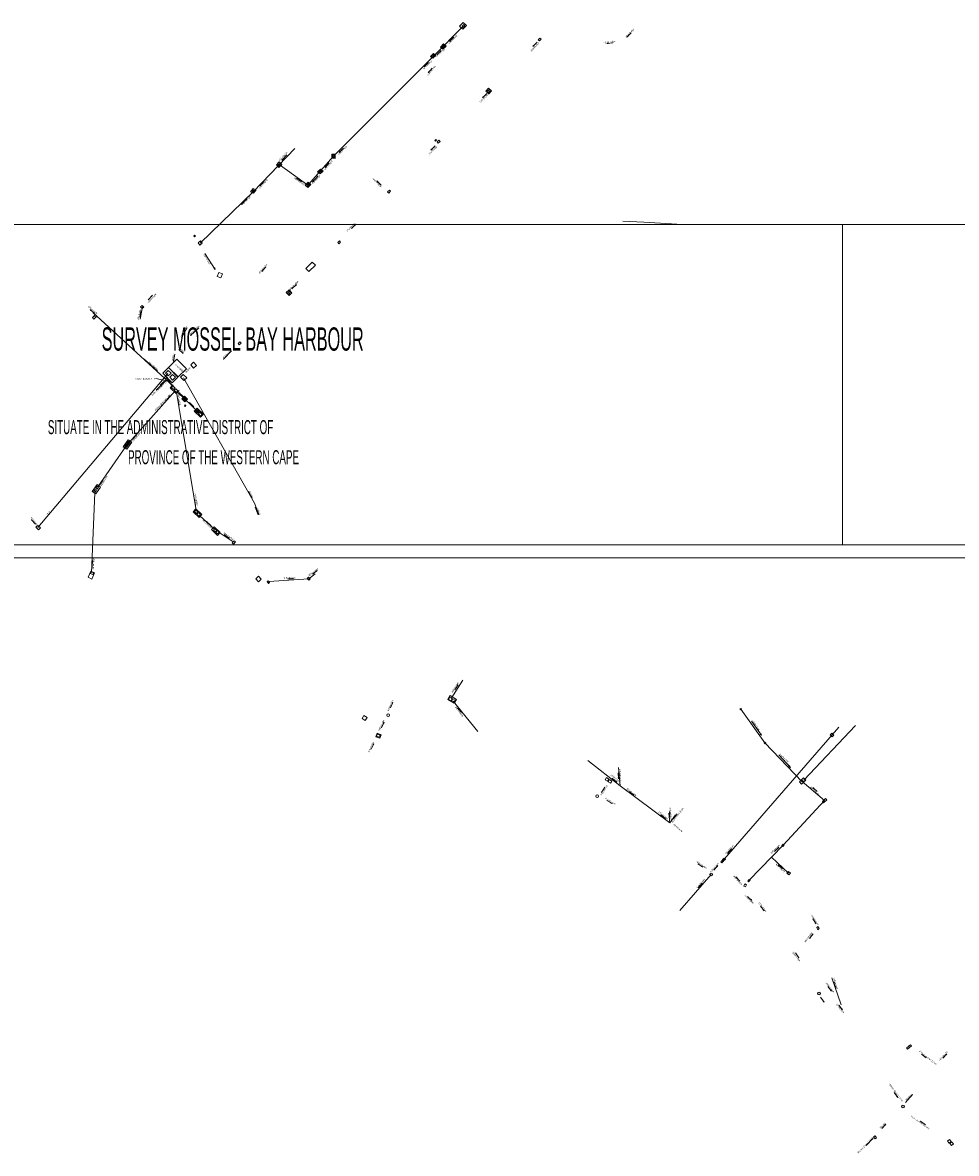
# Model space of a CAD drawing. Header units: millimetres. Extents: x -79464 to -76785, y -3788209 to -3782955.
# Tile 14 of 88: x -79021 to -78780, y -3785347 to -3785055. Entities that reach past the tile are written whole.
import ezdxf
from ezdxf.enums import TextEntityAlignment as Align

# ---------------------------------------------------------------- set-up
doc = ezdxf.new("R2010")
doc.units = ezdxf.units.MM
doc.header["$LTSCALE"] = 8
doc.header["$MEASUREMENT"] = 0
doc.linetypes.add('CENTER', pattern=[2, 1.25, -0.25, 0.25, -0.25])
for name, color, linetype in [('GRID', 7, 'Continuous'), ('SEWER MANHOLE', 7, 'Continuous'), ('SG GIS CADASTRAL', 7, 'Continuous'), ('STORMWATER MANHOLE', 7, 'Continuous'), ('VPM TEMPLATE', 7, 'Continuous')]:
    doc.layers.add(name, color=color, linetype=linetype)
doc.styles.add('Arial Narrow', font='arial.ttf', dxfattribs={"height": 1})
doc.styles.add('Style-Arial', font='arial.ttf')

msp = doc.modelspace()

# ---------------------------------------------------------------- linework, layer by layer
at = {"layer": 'GRID', "color": 7, "lineweight": 9}
msp.add_line((-79463.93, -3785193.4, -0.64), (-77756.61, -3785193.4, -0.64), dxfattribs=at)
at = {"layer": 'SEWER MANHOLE', "color": 45, "lineweight": 15}
for p, q in [((-78908.2, -3785056.4, 2.73), (-78907.25, -3785055.48, 2.72)), ((-78908.2, -3785056.4, 2.72), (-78907.32, -3785057.14, 2.73)), ((-78907.12, -3785055.98, 2.68), (-78907.56, -3785056.42, 2.46)), ((-78907.25, -3785056.74, 2.68), (-78907.56, -3785056.42, 2.46)), ((-78906.37, -3785056.22, 2.72), (-78907.32, -3785057.14, 2.73)), ((-78906.37, -3785056.22, 2.73), (-78907.25, -3785055.48, 2.72)), ((-78907.25, -3785056.74, 2.46), (-78906.81, -3785056.29, 2.68)), ((-78907.12, -3785055.98, 2.46), (-78906.81, -3785056.29, 2.68)), ((-78915.65, -3785064.18, 2.73), (-78914.88, -3785063.47, 2.72)), ((-78915.41, -3785064.14, 3.32), (-78914.92, -3785063.72, 3.28)), ((-78914.51, -3785064.03, 3.32), (-78914.92, -3785063.72, 3.28)), ((-78914.29, -3785063.95, 2.73), (-78914.88, -3785063.47, 2.72)), ((-78912.3, -3785060.99, 2.72), (-78913.09, -3785061.79, 2.73)), ((-78912.47, -3785062.33, 2.72), (-78913.09, -3785061.79, 2.73)), ((-78912.3, -3785061.24, 3.28), (-78912.82, -3785061.73, 3.32)), ((-78912.46, -3785062.04, 3.28), (-78912.82, -3785061.73, 3.32)), ((-78912.47, -3785062.33, 2.73), (-78911.68, -3785061.53, 2.72)), ((-78912.46, -3785062.04, 3.32), (-78911.94, -3785061.54, 3.28)), ((-78912.3, -3785060.99, 2.73), (-78911.68, -3785061.53, 2.72)), ((-78912.3, -3785061.24, 3.32), (-78911.94, -3785061.54, 3.28)), ((-78915.65, -3785064.18, 2.72), (-78915.06, -3785064.66, 2.73)), ((-78915.41, -3785064.14, 3.28), (-78914.99, -3785064.45, 3.32)), ((-78914.29, -3785063.95, 2.72), (-78915.06, -3785064.66, 2.73)), ((-78914.51, -3785064.03, 3.28), (-78914.99, -3785064.45, 3.32)), ((-78950.64, -3785087.9), (-78961.27, -3785099.04)), ((-78941.07, -3785090.46, 2.72), (-78941.08, -3785089.39, 2.73)), ((-78940.25, -3785089.42, 2.72), (-78941.08, -3785089.39, 2.73)), ((-78940.92, -3785090.24, 4.6), (-78940.91, -3785089.57, 4.69)), ((-78940.43, -3785089.55, 4.6), (-78940.91, -3785089.57, 4.69)), ((-78940.43, -3785089.55, 4.69), (-78940.45, -3785090.22, 4.6)), ((-78940.25, -3785089.42, 2.73), (-78940.24, -3785090.49, 2.72)), ((-78954.64, -3785091.4, 2.72), (-78955.39, -3785092.18, 2.73)), ((-78954.76, -3785092.83, 2.72), (-78955.39, -3785092.18, 2.73)), ((-78954.61, -3785091.78), (-78955.08, -3785092.3, 6.73)), ((-78954.76, -3785092.59), (-78955.08, -3785092.3, 6.73)), ((-78954.76, -3785092.83, 2.73), (-78954, -3785092.05, 2.72)), ((-78954.76, -3785092.59, 6.73), (-78954.29, -3785092.07)), ((-78954.64, -3785091.4, 2.73), (-78954, -3785092.05, 2.72)), ((-78954.61, -3785091.78, 6.73), (-78954.29, -3785092.07)), ((-78941.07, -3785090.46, 2.73), (-78940.24, -3785090.49, 2.72)), ((-78940.92, -3785090.24, 4.69), (-78940.45, -3785090.22, 4.6)), ((-78944.77, -3785093.94, 2.73), (-78944.01, -3785093.23, 2.72)), ((-78944.77, -3785093.94, 2.72), (-78944.09, -3785094.46, 2.73)), ((-78944.46, -3785093.88, 4.6), (-78943.95, -3785093.42, 4.69)), ((-78944.46, -3785093.88, 4.69), (-78944.15, -3785094.13, 4.6)), ((-78943.64, -3785093.67, 4.69), (-78944.15, -3785094.13, 4.6)), ((-78943.33, -3785093.74, 2.72), (-78944.09, -3785094.46, 2.73)), ((-78943.33, -3785093.74, 2.73), (-78944.01, -3785093.23, 2.72)), ((-78943.64, -3785093.67, 4.6), (-78943.95, -3785093.42, 4.69)), ((-78961.36, -3785098.2, 2.73), (-78962.02, -3785099.08, 2.72)), ((-78961.63, -3785099.04, 6.73), (-78961.3, -3785098.58)), ((-78961.36, -3785098.2, 2.72), (-78960.6, -3785098.58, 2.73)), ((-78960.95, -3785098.81, 6.73), (-78961.3, -3785098.58)), ((-78961.25, -3785099.47, 2.72), (-78960.6, -3785098.58, 2.73)), ((-78947.18, -3785096.58, 2.73), (-78947.94, -3785097.38, 2.72)), ((-78947.27, -3785098, 2.73), (-78947.94, -3785097.38, 2.72)), ((-78947.58, -3785097.38, 4.69), (-78947.12, -3785096.84, 4.6)), ((-78947.58, -3785097.38, 4.6), (-78947.26, -3785097.7, 4.69)), ((-78947.27, -3785098, 2.72), (-78946.51, -3785097.2, 2.73)), ((-78946.8, -3785097.17, 4.6), (-78947.26, -3785097.7, 4.69)), ((-78947.18, -3785096.58, 2.72), (-78946.51, -3785097.2, 2.73)), ((-78946.8, -3785097.17, 4.69), (-78947.12, -3785096.84, 4.6)), ((-78961.27, -3785099.04), (-78975.07, -3785112.34, 2.76)), ((-78961.25, -3785099.47, 2.73), (-78962.02, -3785099.08, 2.72)), ((-78961.63, -3785099.04), (-78961.29, -3785099.27, 6.73)), ((-78960.95, -3785098.81), (-78961.29, -3785099.27, 6.73)), ((-78989.88, -3785128.74), (-78990.53, -3785131.94)), ((-79016.83, -3785185.6, 3.46), (-78983.35, -3785145.96)), ((-79016.88, -3785185.07, 3.44), (-79017.4, -3785185.55, 3.45)), ((-79016.73, -3785186.22, 3.44), (-79017.4, -3785185.55, 3.45)), ((-79016.88, -3785185.07, 3.45), (-79016.21, -3785185.74, 3.44)), ((-79016.73, -3785186.22, 3.45), (-79016.21, -3785185.74, 3.44)), ((-78866.84, -3785252.18, 3.47), (-78875.12, -3785245.69, 3.44)), ((-78866.84, -3785252.18, 3.47), (-78867.22, -3785247.49, 3.46)), ((-78854.03, -3785261.73, 3.29), (-78866.84, -3785252.18, 3.33)), ((-78815.83, -3785288.47, 2.51), (-78816.17, -3785288.75, 2.51)), ((-78815.84, -3785289.29, 2.51), (-78816.17, -3785288.75, 2.51)), ((-78815.84, -3785289.29, 2.51), (-78815.5, -3785289.01, 2.51)), ((-78815.83, -3785288.47, 2.51), (-78815.5, -3785289.01, 2.51)), ((-78809.83, -3785308.66), (-78812.26, -3785301.67))]:
    msp.add_line(p, q, dxfattribs=at)
for points in [[(-78907.23, -3785056.39), (-78914.87, -3785064.12), (-78940.66, -3785089.93), (-78947.29, -3785097.35), (-78954.64, -3785092.09)], [(-78909.7, -3785059.22), (-78910.79, -3785060.33), (-78910.6, -3785060.06), (-78910.53, -3785060.14), (-78910.79, -3785060.33)], [(-78868.68, -3785060.67), (-78870.23, -3785060.85), (-78869.91, -3785060.76), (-78869.91, -3785060.86), (-78870.23, -3785060.85)], [(-78863.96, -3785058.16), (-78865.07, -3785059.26), (-78864.88, -3785059), (-78864.81, -3785059.08), (-78865.07, -3785059.26)], [(-78912.9, -3785062.66), (-78914.01, -3785063.76), (-78913.82, -3785063.49), (-78913.75, -3785063.57), (-78914.01, -3785063.76)], [(-78916.22, -3785065.77), (-78917.33, -3785066.87), (-78917.14, -3785066.6), (-78917.07, -3785066.68), (-78917.33, -3785066.87)], [(-78915.28, -3785067.26), (-78916.27, -3785068.47), (-78916.11, -3785068.19), (-78916.03, -3785068.26), (-78916.27, -3785068.47)], [(-78952.73, -3785089.57), (-78953.96, -3785090.96), (-78953.84, -3785090.66), (-78953.73, -3785090.82), (-78953.96, -3785090.96)], [(-78938.13, -3785087.81), (-78939.2, -3785088.95), (-78939.02, -3785088.67), (-78938.95, -3785088.75), (-78939.2, -3785088.95)], [(-78941.77, -3785091.64), (-78942.8, -3785092.82), (-78942.63, -3785092.54), (-78942.56, -3785092.61), (-78942.8, -3785092.82)], [(-78948.89, -3785096.55), (-78950.17, -3785095.64), (-78949.87, -3785095.79), (-78949.94, -3785095.87), (-78950.17, -3785095.64)], [(-78944.65, -3785094.94), (-78946.09, -3785096.57), (-78945.87, -3785096.22), (-78945.77, -3785096.44), (-78946.09, -3785096.57)], [(-78958.59, -3785096.44), (-78959.62, -3785097.62), (-78959.45, -3785097.34), (-78959.38, -3785097.41), (-78959.62, -3785097.62)], [(-78963, -3785100.87), (-78964.43, -3785102.33), (-78964.23, -3785102.1), (-78964.18, -3785102.2), (-78964.43, -3785102.33)], [(-78973.84, -3785114.99), (-78971.13, -3785119.14), (-78971.51, -3785118.73), (-78971.22, -3785118.66), (-78971.13, -3785119.14)], [(-78958.15, -3785118.46), (-78959.13, -3785119.67), (-78958.97, -3785119.38), (-78958.9, -3785119.46), (-78959.13, -3785119.67)], [(-78988.4, -3785126.92), (-78987.35, -3785125.76), (-78987.53, -3785126.04), (-78987.6, -3785125.97), (-78987.35, -3785125.76)], [(-78990.59, -3785131.33), (-78990.25, -3785129.81), (-78990.27, -3785130.13), (-78990.37, -3785130.1), (-78990.25, -3785129.81)], [(-78978.38, -3785134.15), (-78979.84, -3785136.75), (-78979.78, -3785136.54), (-78979.69, -3785136.62), (-78979.84, -3785136.75)], [(-78975.39, -3785134.19), (-78977.53, -3785136.14), (-78977.36, -3785135.91), (-78977.29, -3785136.04), (-78977.53, -3785136.14)], [(-78981.57, -3785140.92), (-78981.88, -3785142.84), (-78981.89, -3785142.51), (-78981.79, -3785142.53), (-78981.88, -3785142.84)], [(-78979.37, -3785140.79), (-78980.5, -3785139.72), (-78980.23, -3785139.9), (-78980.31, -3785139.97), (-78980.5, -3785139.72)], [(-78961.72, -3785177.88), (-78962.59, -3785176.31), (-78962.41, -3785176.51), (-78962.52, -3785176.56), (-78962.59, -3785176.31)], [(-78960.08, -3785182.33), (-78960.83, -3785180.39), (-78960.67, -3785180.58), (-78960.81, -3785180.62), (-78960.83, -3785180.39)], [(-79018.5, -3785183.6), (-79017.46, -3785184.77), (-79017.54, -3785184.62), (-79017.58, -3785184.69), (-79017.46, -3785184.77)], [(-78868.89, -3785250.24), (-78867.68, -3785251.23), (-78867.97, -3785251.07), (-78867.89, -3785250.99), (-78867.68, -3785251.23)], [(-78867.34, -3785248.85), (-78867.21, -3785250.4), (-78867.29, -3785250.08), (-78867.19, -3785250.08), (-78867.21, -3785250.4)], [(-78864.52, -3785253.68), (-78863.28, -3785254.63), (-78863.57, -3785254.47), (-78863.5, -3785254.4), (-78863.28, -3785254.63)], [(-78854.12, -3785258.81), (-78853.99, -3785260.37), (-78854.07, -3785260.05), (-78853.97, -3785260.05), (-78853.99, -3785260.37)], [(-78856.34, -3785259.7), (-78855.1, -3785260.65), (-78855.39, -3785260.5), (-78855.32, -3785260.42), (-78855.1, -3785260.65)], [(-78852.57, -3785259.66), (-78854.03, -3785261.73), (-78854.27, -3785259.21)], [(-78852.13, -3785259.45), (-78853.1, -3785260.68), (-78852.94, -3785260.39), (-78852.87, -3785260.46), (-78853.1, -3785260.68)], [(-78834, -3785280.71), (-78832.84, -3785281.76), (-78833.12, -3785281.58), (-78833.04, -3785281.51), (-78832.84, -3785281.76)], [(-78830.65, -3785283.22), (-78829.67, -3785284.44), (-78829.92, -3785284.22), (-78829.83, -3785284.16), (-78829.67, -3785284.44)], [(-78817.19, -3785286.51), (-78816.3, -3785287.79), (-78816.53, -3785287.56), (-78816.44, -3785287.5), (-78816.3, -3785287.79)], [(-78817.1, -3785290.33), (-78818.02, -3785291.59), (-78817.88, -3785291.29), (-78817.8, -3785291.36), (-78818.02, -3785291.59)], [(-78821.62, -3785295.26), (-78820.73, -3785296.55), (-78820.96, -3785296.31), (-78820.87, -3785296.26), (-78820.73, -3785296.55)], [(-78811.74, -3785302.68), (-78811.29, -3785304.18), (-78811.43, -3785303.89), (-78811.33, -3785303.86), (-78811.29, -3785304.18)], [(-78813.32, -3785303.91), (-78812.32, -3785305.11), (-78812.57, -3785304.9), (-78812.49, -3785304.84), (-78812.32, -3785305.11)], [(-78810.44, -3785308.7), (-78809.55, -3785309.98), (-78809.78, -3785309.75), (-78809.69, -3785309.7), (-78809.55, -3785309.98)]]:
    msp.add_lwpolyline(points, dxfattribs=at)
for points in [[(-78974.54, -3785112.37), (-78975.13, -3785112.87), (-78975.57, -3785112.27), (-78974.98, -3785111.77)], [(-78969.29, -3785120.2), (-78969.69, -3785121.28), (-78970.62, -3785120.93), (-78970.23, -3785119.86)], [(-78990.39, -3785128.73), (-78989.99, -3785128.44), (-78989.54, -3785128.85), (-78989.95, -3785129.14)], [(-78978.58, -3785144.68), (-78981.08, -3785142.26), (-78983.17, -3785144.38), (-78980.66, -3785146.81)], [(-78983.2, -3785144.42), (-78984.67, -3785145.88), (-78982.21, -3785148.29), (-78980.75, -3785146.83)], [(-78983.97, -3785145.82), (-78983.25, -3785146.5), (-78982.54, -3785145.81), (-78983.26, -3785145.12)], [(-78977.47, -3785143.7), (-78976.72, -3785144.56), (-78975.96, -3785143.84), (-78976.71, -3785142.98)], [(-78982.14, -3785146.15), (-78982.87, -3785146.9), (-78982.15, -3785147.61), (-78981.41, -3785146.86)], [(-78979.4, -3785146.15), (-78978.47, -3785147.05), (-78979.2, -3785147.77), (-78980.12, -3785146.86)]]:
    msp.add_lwpolyline(points, close=True, dxfattribs=at)
at = {"layer": 'SEWER MANHOLE', "color": 45, "lineweight": 15, "elevation": 3.26}
msp.add_lwpolyline([(-78979.31, -3785147), (-78961.02, -3785179.38), (-78959.92, -3785182.29)], dxfattribs=at)
at = {"layer": 'SG GIS CADASTRAL', "color": 7, "lineweight": 18}
for p, q in [((-78860.74, -3785106.93), (-78866.09, -3785106.64)), ((-78850.77, -3785107.49), (-78860.74, -3785106.93))]:
    msp.add_line(p, q, dxfattribs=at)
at = {"layer": 'STORMWATER MANHOLE', "color": 216, "lineweight": 15}
for p, q in [((-78887.96, -3785059.89, 4.6), (-78887.5, -3785059.45, 4.69)), ((-78887.96, -3785059.89, 4.69), (-78887.62, -3785060.21, 4.6)), ((-78887.17, -3785059.77, 4.69), (-78887.62, -3785060.21, 4.6)), ((-78887.17, -3785059.77, 4.6), (-78887.5, -3785059.45, 4.69)), ((-78901.38, -3785073.12, 2.72), (-78900.72, -3785072.41, 2.73)), ((-78900, -3785073.1, 2.72), (-78900.72, -3785072.41, 2.73)), ((-78901.38, -3785073.12, 2.73), (-78900.67, -3785073.81, 2.72)), ((-78901.01, -3785073.16, 4.69), (-78900.59, -3785072.73, 4.6)), ((-78901.01, -3785073.16, 4.6), (-78900.75, -3785073.46, 4.69)), ((-78900.33, -3785073.03, 4.6), (-78900.75, -3785073.46, 4.69)), ((-78900, -3785073.1, 2.73), (-78900.67, -3785073.81, 2.72)), ((-78900.33, -3785073.03, 4.69), (-78900.59, -3785072.73, 4.6)), ((-78914.55, -3785085.84, 6.77), (-78914.33, -3785085.63, 6.73)), ((-78914.55, -3785085.84, 6.73), (-78914.36, -3785086.04, 6.77)), ((-78914.14, -3785085.82, 6.73), (-78914.36, -3785086.04, 6.77)), ((-78914.14, -3785085.82, 6.77), (-78914.33, -3785085.63, 6.73)), ((-78913.55, -3785085.79, 4.69), (-78913.99, -3785086.24, 4.6)), ((-78913.68, -3785086.57, 4.69), (-78913.99, -3785086.24, 4.6)), ((-78913.68, -3785086.57, 4.6), (-78913.23, -3785086.12, 4.69)), ((-78913.55, -3785085.79, 4.6), (-78913.23, -3785086.12, 4.69)), ((-78926.28, -3785098.64, 2.76), (-78926.73, -3785099.12, 2.76)), ((-78926.28, -3785098.64, 2.76), (-78925.97, -3785098.93, 2.76)), ((-78926.41, -3785099.42, 2.76), (-78926.73, -3785099.12, 2.76)), ((-78926.41, -3785099.42, 2.76), (-78925.97, -3785098.93, 2.76)), ((-78939.16, -3785111.75, 2.76), (-78939.6, -3785112.17, 2.76)), ((-78939.29, -3785112.51, 2.76), (-78939.6, -3785112.17, 2.76)), ((-78939.29, -3785112.51, 2.76), (-78938.85, -3785112.09, 2.76)), ((-78939.16, -3785111.75, 2.76), (-78938.85, -3785112.09, 2.76)), ((-78946.16, -3785117.21, 6.77), (-78947.8, -3785118.86, 6.73)), ((-78946.99, -3785119.65, 6.77), (-78947.8, -3785118.86, 6.73)), ((-78946.99, -3785119.65, 6.73), (-78945.35, -3785118, 6.77)), ((-78946.16, -3785117.21, 6.73), (-78945.35, -3785118, 6.77)), ((-78952.1, -3785124.39, 6.73), (-78952.83, -3785125.06, 6.77)), ((-78952.04, -3785124.71, 6.73), (-78952.49, -3785125.2, 6.77)), ((-78952.22, -3785125.45, 6.77), (-78951.76, -3785124.96, 6.73)), ((-78952.1, -3785124.39, 6.77), (-78951.39, -3785125.13, 6.73)), ((-78952.04, -3785124.71, 6.77), (-78951.76, -3785124.96, 6.73)), ((-78952.12, -3785125.8, 6.73), (-78952.83, -3785125.06, 6.77)), ((-78952.22, -3785125.45, 6.73), (-78952.49, -3785125.2, 6.77)), ((-78952.12, -3785125.8, 6.77), (-78951.39, -3785125.13, 6.73)), ((-78982.04, -3785149.1, 3.06), (-79002.73, -3785130.17, 3.63)), ((-79002.78, -3785131.52, 3.61), (-79002.31, -3785131.04, 3.63)), ((-79002.78, -3785131.52, 3.63), (-79002.39, -3785131.89, 3.61)), ((-79001.93, -3785131.41, 3.63), (-79002.39, -3785131.89, 3.61)), ((-79001.93, -3785131.41, 3.61), (-79002.31, -3785131.04, 3.63)), ((-78964.81, -3785137.75, 6.73), (-78965.26, -3785138.22, 6.77)), ((-78964.94, -3785138.55, 6.73), (-78965.26, -3785138.22, 6.77)), ((-78964.94, -3785138.55, 6.77), (-78964.5, -3785138.09, 6.73)), ((-78964.81, -3785137.75, 6.77), (-78964.5, -3785138.09, 6.73)), ((-78983.73, -3785147.58), (-78986.39, -3785150.19)), ((-78985.37, -3785148.95), (-78984.38, -3785147.97)), ((-78983.36, -3785147.66), (-78982.19, -3785149.26, 3.06)), ((-78994, -3785164.48), (-78981.51, -3785150.43, 3.07)), ((-78982.74, -3785149.61, 3.33), (-78982, -3785148.83, 3.37)), ((-78982.74, -3785149.61, 3.37), (-78981.21, -3785151.12, 3.33)), ((-78982.42, -3785149.5, 3.08), (-78982.04, -3785149.1, 3.06)), ((-78982.42, -3785149.5, 3.06), (-78981.82, -3785150.09, 3.08)), ((-78981.44, -3785149.69, 3.08), (-78982.04, -3785149.1, 3.06)), ((-78981.44, -3785149.69, 3.06), (-78981.82, -3785150.09, 3.08)), ((-78981.33, -3785149.84, 3.06), (-78981.71, -3785150.22, 3.08)), ((-78981.14, -3785150.8, 3.06), (-78981.71, -3785150.22, 3.08)), ((-78981.33, -3785149.84, 3.08), (-78980.76, -3785150.42, 3.06)), ((-78980.46, -3785150.33, 3.37), (-78981.21, -3785151.12, 3.33)), ((-78981.15, -3785150.8, 3.06), (-78976.07, -3785181.19, 6.73)), ((-78981.14, -3785150.8, 3.08), (-78980.76, -3785150.42, 3.06)), ((-78979.73, -3785152.45, 3.37), (-78979.06, -3785151.8, 3.33)), ((-78979.73, -3785152.45, 3.33), (-78978.95, -3785153.21, 3.37)), ((-78979.51, -3785152.4, 3.08), (-78979.11, -3785152.03, 3.06)), ((-78979.51, -3785152.4, 3.06), (-78978.93, -3785152.97, 3.08)), ((-78978.54, -3785152.6, 3.08), (-78979.11, -3785152.03, 3.06)), ((-78978.92, -3785154.03, 3.35), (-78979.11, -3785154.26, 3.34)), ((-78978.28, -3785152.56, 3.37), (-78979.06, -3785151.8, 3.33)), ((-78978.28, -3785152.56, 3.33), (-78978.95, -3785153.21, 3.37)), ((-78978.54, -3785152.6, 3.06), (-78978.93, -3785152.97, 3.08)), ((-78978.92, -3785154.03, 3.34), (-78978.74, -3785154.19, 3.35)), ((-78978.93, -3785154.42, 3.35), (-78979.11, -3785154.26, 3.34)), ((-78978.93, -3785154.42, 3.34), (-78978.74, -3785154.19, 3.35)), ((-78975.79, -3785154.88, 3.37), (-78976.57, -3785155.67, 3.33)), ((-78974.97, -3785157.22, 3.37), (-78976.57, -3785155.67, 3.33)), ((-78975.84, -3785155.21, 3.08), (-78976.24, -3785155.55, 3.06)), ((-78975.62, -3785156.19, 3.08), (-78976.24, -3785155.55, 3.06)), ((-78975.84, -3785155.21, 3.06), (-78975.23, -3785155.84, 3.08)), ((-78975.79, -3785154.88, 3.33), (-78974.19, -3785156.43, 3.37)), ((-78975.62, -3785156.19, 3.06), (-78975.23, -3785155.84, 3.08)), ((-78975.49, -3785156.31, 3.06), (-78975.1, -3785155.91, 3.08)), ((-78975.49, -3785156.31, 3.08), (-78974.92, -3785156.89, 3.06)), ((-78974.52, -3785156.49, 3.06), (-78975.1, -3785155.91, 3.08)), ((-78974.97, -3785157.22, 3.33), (-78974.19, -3785156.43, 3.37)), ((-78974.52, -3785156.49, 3.08), (-78974.92, -3785156.89, 3.06)), ((-79001.43, -3785175.17), (-78994, -3785164.48)), ((-78993.6, -3785162.98, 3.34), (-78994.83, -3785164.79, 3.35)), ((-78993.89, -3785165.43, 3.34), (-78994.83, -3785164.79, 3.35)), ((-78994.02, -3785164.13, 3.34), (-78994.46, -3785164.74, 3.35)), ((-78994.06, -3785165, 3.34), (-78994.46, -3785164.74, 3.35)), ((-78994.06, -3785165, 3.35), (-78993.61, -3785164.39, 3.34)), ((-78994.02, -3785164.13, 3.35), (-78993.61, -3785164.39, 3.34)), ((-78993.9, -3785163.93, 3.35), (-78993.5, -3785163.37, 3.34)), ((-78993.9, -3785163.93, 3.34), (-78993.49, -3785164.24, 3.35)), ((-78993.89, -3785165.43, 3.35), (-78992.65, -3785163.62, 3.34)), ((-78993.6, -3785162.98, 3.35), (-78992.65, -3785163.62, 3.34)), ((-78993.09, -3785163.68, 3.35), (-78993.5, -3785163.37, 3.34)), ((-78993.09, -3785163.68, 3.34), (-78993.49, -3785164.24, 3.35)), ((-79003, -3785197.18), (-79002.19, -3785176.66)), ((-79001.6, -3785174.56, 3.34), (-79002.84, -3785176.34, 3.35)), ((-79001.94, -3785176.98, 3.34), (-79002.84, -3785176.34, 3.35)), ((-79002.41, -3785176.3, 5.39), (-79002.06, -3785175.78, 3.34)), ((-79002.41, -3785176.3, 3.34), (-79002.09, -3785176.49, 5.39)), ((-79001.74, -3785175.97, 3.34), (-79002.09, -3785176.49, 5.39)), ((-79001.74, -3785175.97, 5.39), (-79002.06, -3785175.78, 3.34)), ((-79001.94, -3785176.98, 3.35), (-79000.69, -3785175.21, 3.34)), ((-79001.53, -3785174.99, 3.34), (-79001.89, -3785175.52, 5.39)), ((-79001.56, -3785175.73, 3.34), (-79001.89, -3785175.52, 5.39)), ((-79001.6, -3785174.56, 3.35), (-79000.69, -3785175.21, 3.34)), ((-79001.56, -3785175.73, 5.39), (-79001.2, -3785175.2, 3.34)), ((-79001.53, -3785174.99, 5.39), (-79001.2, -3785175.2, 3.34)), ((-78976.83, -3785181.58, 6.73), (-78976.12, -3785180.8, 6.77)), ((-78976.83, -3785181.58, 6.77), (-78975.29, -3785183.05, 6.73)), ((-78976.46, -3785181.53, 6.77), (-78976.09, -3785181.18, 6.73)), ((-78976.46, -3785181.53, 6.73), (-78975.95, -3785182, 6.77)), ((-78974.59, -3785182.27, 6.73), (-78976.12, -3785180.8, 6.77)), ((-78975.59, -3785181.65, 6.77), (-78976.09, -3785181.18, 6.73)), ((-78975.59, -3785181.65, 6.73), (-78975.95, -3785182, 6.77)), ((-78975.47, -3785181.78, 6.73), (-78975.85, -3785182.15, 6.77)), ((-78975.35, -3785182.66, 6.73), (-78975.85, -3785182.15, 6.77)), ((-78975.47, -3785181.78, 6.77), (-78974.97, -3785182.28, 6.73)), ((-78975.35, -3785182.66, 6.77), (-78974.97, -3785182.28, 6.73)), ((-78974.59, -3785182.27, 6.77), (-78975.29, -3785183.05, 6.73)), ((-78971.36, -3785186.05, 3.35), (-78975.18, -3785182.49, 6.75)), ((-78971.41, -3785185.43, 3.33), (-78972.11, -3785186.15, 3.37)), ((-78970.6, -3785187.66, 3.33), (-78972.11, -3785186.15, 3.37)), ((-78971.21, -3785185.89, 3.33), (-78971.57, -3785186.27, 3.37)), ((-78971.41, -3785185.43, 3.37), (-78969.9, -3785186.93, 3.33)), ((-78971.21, -3785185.89, 3.37), (-78970.73, -3785186.36, 3.33)), ((-78971.09, -3785186.74, 3.33), (-78971.57, -3785186.27, 3.37)), ((-78971.09, -3785186.74, 3.37), (-78970.73, -3785186.36, 3.33)), ((-78971, -3785186.82, 3.37), (-78970.59, -3785186.43, 3.33)), ((-78971, -3785186.82, 3.33), (-78970.55, -3785187.28, 3.37)), ((-78970.6, -3785187.66, 3.37), (-78969.9, -3785186.93, 3.33)), ((-78970.15, -3785186.9, 3.37), (-78970.59, -3785186.43, 3.33)), ((-78970.15, -3785186.9, 3.33), (-78970.55, -3785187.28, 3.37)), ((-78970.17, -3785186.92, 3.33), (-78966.53, -3785189.33)), ((-78966.25, -3785189.03, 6.76), (-78966.79, -3785189.6)), ((-78966.25, -3785189.03), (-78965.89, -3785189.35, 6.76)), ((-78966.43, -3785189.92, 6.76), (-78966.79, -3785189.6)), ((-78966.43, -3785189.92), (-78965.89, -3785189.35, 6.76)), ((-79003.89, -3785198.44, 6.77), (-79003.23, -3785196.85, 6.73)), ((-79003.34, -3785197.49, 6.77), (-79003.12, -3785197.03, 6.73)), ((-79003.34, -3785197.49, 6.73), (-79002.73, -3785197.76, 6.77)), ((-79002.27, -3785197.31, 6.77), (-79003.23, -3785196.85, 6.73)), ((-79002.52, -3785197.29, 6.77), (-79003.12, -3785197.03, 6.73)), ((-79002.27, -3785197.31, 6.73), (-79002.94, -3785198.91, 6.77)), ((-79002.52, -3785197.29, 6.73), (-79002.73, -3785197.76, 6.77)), ((-78947.05, -3785198.83, 3.27), (-78945.41, -3785197.55)), ((-79003.89, -3785198.44, 6.73), (-79002.94, -3785198.91, 6.77)), ((-78959.99, -3785198.17), (-78960.71, -3785198.86, 3.35)), ((-78959.99, -3785199.6), (-78960.71, -3785198.86, 3.35)), ((-78959.99, -3785198.17, 3.35), (-78959.27, -3785198.91)), ((-78959.99, -3785199.6, 3.35), (-78959.27, -3785198.91)), ((-78957.53, -3785199.33), (-78957.79, -3785199.53, 3.35)), ((-78957.46, -3785200.02), (-78957.79, -3785199.53, 3.35)), ((-78957.53, -3785199.33, 3.35), (-78957.2, -3785199.82)), ((-78957.46, -3785200.02, 3.35), (-78957.2, -3785199.82)), ((-78947.05, -3785198.83, 3.27), (-78957.38, -3785199.57)), ((-78947.11, -3785198.4, 6.77), (-78947.48, -3785198.74, 6.73)), ((-78947.05, -3785199.2, 6.77), (-78947.48, -3785198.74, 6.73)), ((-78947.11, -3785198.4, 6.73), (-78946.68, -3785198.86, 6.77)), ((-78947.05, -3785199.2, 6.73), (-78946.68, -3785198.86, 6.77)), ((-78910.33, -3785229.65), (-78907.39, -3785224.94)), ((-78911.22, -3785229.91, 3.35), (-78910.63, -3785228.95, 3.22)), ((-78911.22, -3785229.91, 3.22), (-78909.55, -3785230.93, 3.35)), ((-78911, -3785229.97, 3.35), (-78910.68, -3785229.33, 3.22)), ((-78910.06, -3785229.67, 3.35), (-78910.68, -3785229.33, 3.22)), ((-78908.96, -3785229.97, 3.35), (-78910.63, -3785228.95, 3.22)), ((-78910.06, -3785229.67, 3.22), (-78910.38, -3785230.31, 3.35)), ((-78910.3, -3785230.38, 3.22), (-78909.92, -3785229.77, 3.35)), ((-78909.31, -3785230.12, 3.22), (-78909.92, -3785229.77, 3.35)), ((-78911, -3785229.97, 3.22), (-78910.38, -3785230.31, 3.35)), ((-78910.3, -3785230.38, 3.35), (-78909.68, -3785230.73, 3.22)), ((-78909.85, -3785230.36), (-78903.51, -3785238.23)), ((-78909.31, -3785230.12, 3.35), (-78909.68, -3785230.73, 3.22)), ((-78908.96, -3785229.97, 3.22), (-78909.55, -3785230.93, 3.35)), ((-78933.31, -3785234.85, 2.51), (-78932.82, -3785234.06, 2.51)), ((-78933.31, -3785234.85, 2.51), (-78932.52, -3785235.38, 2.51)), ((-78932.03, -3785234.59, 2.51), (-78932.82, -3785234.06, 2.51)), ((-78932.03, -3785234.59, 2.51), (-78932.52, -3785235.38, 2.51)), ((-78929.45, -3785238.64, 2.51), (-78929.8, -3785239.53, 2.51)), ((-78929.45, -3785238.64, 2.51), (-78928.4, -3785239.03, 2.51)), ((-78840.55, -3785271.7, 3.01), (-78810.5, -3785237.08)), ((-78819.46, -3785250.75), (-78806.19, -3785236.66)), ((-78928.75, -3785239.92, 2.51), (-78929.8, -3785239.53, 2.51)), ((-78929.33, -3785238.86, 2.51), (-78929.56, -3785239.39, 2.51)), ((-78928.86, -3785239.63, 2.51), (-78929.56, -3785239.39, 2.51)), ((-78929.33, -3785238.86, 2.51), (-78928.64, -3785239.1, 2.51)), ((-78928.86, -3785239.63, 2.51), (-78928.64, -3785239.1, 2.51)), ((-78928.75, -3785239.92, 2.51), (-78928.4, -3785239.03, 2.51)), ((-78870.68, -3785250.66, 3.35), (-78870.31, -3785250.09, 3.22)), ((-78869.72, -3785250.46, 3.35), (-78870.31, -3785250.09, 3.22)), ((-78870.68, -3785250.66, 3.22), (-78870.08, -3785251.02, 3.35)), ((-78869.72, -3785250.46, 3.22), (-78870.08, -3785251.02, 3.35)), ((-78869.52, -3785250.58, 3.35), (-78869.9, -3785251.16, 3.22)), ((-78869.33, -3785251.55, 3.35), (-78869.9, -3785251.16, 3.22)), ((-78869.52, -3785250.58, 3.22), (-78868.95, -3785250.97, 3.35)), ((-78869.33, -3785251.55, 3.22), (-78868.95, -3785250.97, 3.35)), ((-78823.44, -3785274.7), (-78827.82, -3785270.61)), ((-78840.91, -3785271.76, 3.22), (-78840.46, -3785271.33, 3.35)), ((-78840.91, -3785271.76, 3.35), (-78840.61, -3785272.07, 3.22)), ((-78840.16, -3785271.63, 3.35), (-78840.61, -3785272.07, 3.22)), ((-78840.16, -3785271.63, 3.22), (-78840.46, -3785271.33, 3.35)), ((-78839.98, -3785270.82, 3.35), (-78840.42, -3785271.22, 3.22)), ((-78840.15, -3785271.55, 3.35), (-78840.42, -3785271.22, 3.22)), ((-78840.15, -3785271.55, 3.22), (-78839.7, -3785271.15, 3.35)), ((-78839.98, -3785270.82, 3.22), (-78839.7, -3785271.15, 3.35)), ((-78843.35, -3785275.08), (-78851.46, -3785284.35)), ((-78833.53, -3785276.33, 2.51), (-78833.95, -3785276.77, 2.51)), ((-78833.73, -3785276.97, 2.51), (-78833.31, -3785276.53, 2.51)), ((-78833.53, -3785276.33, 2.51), (-78833.31, -3785276.53, 2.51)), ((-78823.82, -3785274.68, 2.51), (-78823.4, -3785274.25, 2.51)), ((-78823.82, -3785274.68, 2.51), (-78823.34, -3785275.13, 2.51)), ((-78822.93, -3785274.7, 2.51), (-78823.4, -3785274.25, 2.51)), ((-78822.93, -3785274.7, 2.51), (-78823.34, -3785275.13, 2.51)), ((-78834.7, -3785277.49, 3.35), (-78834.94, -3785278.06, 3.22)), ((-78834.51, -3785278.27, 3.35), (-78834.94, -3785278.06, 3.22)), ((-78834.7, -3785277.49, 3.22), (-78834.27, -3785277.69, 3.35)), ((-78834.51, -3785278.27, 3.22), (-78834.27, -3785277.69, 3.35)), ((-78833.73, -3785276.97, 2.51), (-78833.95, -3785276.77, 2.51)), ((-78792.48, -3785319.37, 3.35), (-78793.02, -3785319.75, 3.22)), ((-78792.79, -3785320.04, 3.35), (-78793.02, -3785319.75, 3.22)), ((-78792.79, -3785320.04, 3.22), (-78792.25, -3785319.66, 3.35)), ((-78792.48, -3785319.37, 3.22), (-78792.25, -3785319.66, 3.35)), ((-78791.96, -3785318.93, 3.22), (-78792.47, -3785319.34, 3.35)), ((-78792.21, -3785319.62, 3.22), (-78792.47, -3785319.34, 3.35)), ((-78792.21, -3785319.62, 3.35), (-78791.7, -3785319.21, 3.22)), ((-78791.96, -3785318.93, 3.35), (-78791.7, -3785319.21, 3.22)), ((-78781.94, -3785343.32, 2.85), (-78782.46, -3785343.76, 2.87)), ((-78781.94, -3785343.32, 2.87), (-78781.48, -3785343.86, 2.85)), ((-78782, -3785344.3, 2.85), (-78782.46, -3785343.76, 2.87)), ((-78782, -3785344.3, 2.87), (-78781.48, -3785343.86, 2.85)), ((-78781.89, -3785344.4, 2.87), (-78781.4, -3785343.97, 2.85)), ((-78781.89, -3785344.4, 2.85), (-78781.43, -3785344.92, 2.87)), ((-78780.94, -3785344.49, 2.85), (-78781.43, -3785344.92, 2.87)), ((-78780.94, -3785344.49, 2.87), (-78781.4, -3785343.97, 2.85))]:
    msp.add_line(p, q, dxfattribs=at)
at = {"layer": 'STORMWATER MANHOLE', "color": 216, "linetype": 'CENTER', "lineweight": 15}
for p, q in [((-79002.31, -3785131.04, 3.63), (-79002.07, -3785130.77)), ((-79001.92, -3785131.42), (-79001.66, -3785131.14))]:
    msp.add_line(p, q, dxfattribs=at)
at = {"layer": 'STORMWATER MANHOLE', "color": 216, "lineweight": 15}
for points in [[(-78888.22, -3785060.5), (-78889.29, -3785061.64), (-78889.11, -3785061.37), (-78889.04, -3785061.44), (-78889.29, -3785061.64)], [(-78901.16, -3785073.76), (-78902.25, -3785074.87), (-78902.07, -3785074.6), (-78902, -3785074.68), (-78902.25, -3785074.87)], [(-78914.47, -3785087.25), (-78915.58, -3785088.35), (-78915.39, -3785088.09), (-78915.32, -3785088.17), (-78915.58, -3785088.35)], [(-78928.4, -3785097.37), (-78929.52, -3785096.28), (-78929.25, -3785096.47), (-78929.33, -3785096.54), (-78929.52, -3785096.28)], [(-78936.01, -3785108.54), (-78934.94, -3785107.4), (-78935.12, -3785107.68), (-78935.19, -3785107.6), (-78934.94, -3785107.4)], [(-78951.37, -3785124.08), (-78950.22, -3785123.02), (-78950.42, -3785123.28), (-78950.49, -3785123.19), (-78950.22, -3785123.02)], [(-79002.22, -3785130.46), (-79003.38, -3785129.41), (-79003.1, -3785129.59), (-79003.18, -3785129.66), (-79003.38, -3785129.41)], [(-78985.99, -3785145.34), (-78989.5, -3785142.24), (-78989.22, -3785142.41), (-78989.29, -3785142.48), (-78989.5, -3785142.24)], [(-78966.95, -3785140.1), (-78969.04, -3785142.21), (-78968.92, -3785142.05), (-78968.88, -3785142.12), (-78969.04, -3785142.21)], [(-78986.49, -3785147.21), (-78982.97, -3785147.95), (-78983.11, -3785147.86), (-78983.12, -3785147.96), (-78982.97, -3785147.95)], [(-78983.15, -3785147.69), (-78982.26, -3785148.98), (-78982.49, -3785148.74), (-78982.4, -3785148.69), (-78982.26, -3785148.98)], [(-78979.44, -3785151.88), (-78980.56, -3785150.79), (-78980.28, -3785150.97), (-78980.36, -3785151.04), (-78980.56, -3785150.79)], [(-78983.83, -3785152.86), (-78982.8, -3785151.69), (-78982.97, -3785151.97), (-78983.05, -3785151.89), (-78982.8, -3785151.69)], [(-78980.55, -3785153.91), (-78980.79, -3785152.37), (-78980.69, -3785152.68), (-78980.79, -3785152.69), (-78980.79, -3785152.37)], [(-78976.7, -3785154.54), (-78977.8, -3785153.43), (-78977.53, -3785153.62), (-78977.61, -3785153.69), (-78977.8, -3785153.43)], [(-78992.45, -3785162.87), (-78991.41, -3785161.7), (-78991.59, -3785161.98), (-78991.66, -3785161.9), (-78991.41, -3785161.7)], [(-79000.97, -3785174.7), (-79000.07, -3785173.42), (-79000.21, -3785173.72), (-79000.29, -3785173.65), (-79000.07, -3785173.42)], [(-78976.2, -3785179.86), (-78976.47, -3785178.32), (-78976.36, -3785178.63), (-78976.46, -3785178.64), (-78976.47, -3785178.32)], [(-78972.25, -3785185.1), (-78973.38, -3785184.03), (-78973.11, -3785184.21), (-78973.19, -3785184.28), (-78973.38, -3785184.03)], [(-78967.51, -3785188.4), (-78968.81, -3785187.52), (-78968.51, -3785187.65), (-78968.57, -3785187.73), (-78968.81, -3785187.52)], [(-79002.82, -3785195.72), (-79002.76, -3785194.16), (-79002.72, -3785194.48), (-79002.82, -3785194.47), (-79002.76, -3785194.16)], [(-78946.12, -3785197.67), (-78944.87, -3785196.73), (-78945.1, -3785196.97), (-78945.15, -3785196.88), (-78944.87, -3785196.73)], [(-78952.56, -3785198.89), (-78950.99, -3785198.82), (-78951.32, -3785198.89), (-78951.31, -3785198.79), (-78950.99, -3785198.82)], [(-78909.38, -3785227.47), (-78908.57, -3785226.14), (-78908.69, -3785226.44), (-78908.78, -3785226.38), (-78908.57, -3785226.14)], [(-78925.99, -3785232.12), (-78925.37, -3785230.68), (-78925.45, -3785231), (-78925.54, -3785230.95), (-78925.37, -3785230.68)], [(-78907.73, -3785233.34), (-78908.69, -3785232.11), (-78908.44, -3785232.33), (-78908.53, -3785232.39), (-78908.69, -3785232.11)], [(-78819.89, -3785251.15), (-78829.5, -3785241.09), (-78835.73, -3785232.45)], [(-78833, -3785235.51), (-78830.4, -3785239.17), (-78830.53, -3785238.68), (-78830.73, -3785238.97), (-78830.4, -3785239.17)], [(-78928.31, -3785237.22), (-78927.64, -3785235.81), (-78927.73, -3785236.12), (-78927.82, -3785236.07), (-78927.64, -3785235.81)], [(-78930.95, -3785242.76), (-78930.28, -3785241.35), (-78930.37, -3785241.66), (-78930.46, -3785241.61), (-78930.28, -3785241.35)], [(-78825.95, -3785244.2), (-78822.91, -3785247.45), (-78823.2, -3785246.92), (-78823.32, -3785247.25), (-78822.91, -3785247.45)], [(-78870.8, -3785252.55), (-78871.61, -3785253.88), (-78871.49, -3785253.58), (-78871.41, -3785253.64), (-78871.61, -3785253.88)], [(-78819.91, -3785251.12), (-78814.17, -3785256.02), (-78824.8, -3785267.51), (-78833.57, -3785276.52)], [(-78816.03, -3785253.66), (-78817.2, -3785252.63), (-78816.92, -3785252.8), (-78817, -3785252.87), (-78817.2, -3785252.63)], [(-78870.22, -3785255.94), (-78868.9, -3785256.77), (-78869.2, -3785256.65), (-78869.14, -3785256.56), (-78868.9, -3785256.77)], [(-78839.17, -3785269.66), (-78838.14, -3785268.48), (-78838.31, -3785268.76), (-78838.39, -3785268.69), (-78838.14, -3785268.48)], [(-78827.04, -3785269.11), (-78825.91, -3785268.03), (-78826.1, -3785268.29), (-78826.17, -3785268.21), (-78825.91, -3785268.03)], [(-78846.79, -3785272.27), (-78845.5, -3785273.15), (-78845.8, -3785273.02), (-78845.74, -3785272.93), (-78845.5, -3785273.15)], [(-78842.69, -3785273.91), (-78841.66, -3785272.74), (-78841.83, -3785273.02), (-78841.91, -3785272.94), (-78841.66, -3785272.74)], [(-78824.96, -3785273.6), (-78826.1, -3785272.53), (-78825.83, -3785272.71), (-78825.9, -3785272.78), (-78826.1, -3785272.53)], [(-78835.95, -3785276.78), (-78837.03, -3785275.65), (-78836.76, -3785275.84), (-78836.84, -3785275.91), (-78837.03, -3785275.65)], [(-78846.67, -3785278.51), (-78845.64, -3785277.33), (-78845.81, -3785277.61), (-78845.89, -3785277.54), (-78845.64, -3785277.33)], [(-78815.15, -3785306.63), (-78814.26, -3785307.92), (-78814.49, -3785307.68), (-78814.4, -3785307.63), (-78814.26, -3785307.92)], [(-78789.18, -3785321.36), (-78787.95, -3785322.33), (-78788.24, -3785322.17), (-78788.17, -3785322.1), (-78787.95, -3785322.33)], [(-78783.69, -3785322.4), (-78782.64, -3785321.25), (-78782.82, -3785321.52), (-78782.89, -3785321.45), (-78782.64, -3785321.25)], [(-78796.21, -3785331.28), (-78795.27, -3785332.53), (-78795.51, -3785332.31), (-78795.42, -3785332.25), (-78795.27, -3785332.53)], [(-78793.25, -3785333.81), (-78791.46, -3785331.77), (-78791.79, -3785332.06), (-78791.65, -3785332.14), (-78791.46, -3785331.77)], [(-78799.42, -3785340.5), (-78798.33, -3785339.38), (-78798.52, -3785339.65), (-78798.59, -3785339.57), (-78798.33, -3785339.38)], [(-78788.15, -3785339.56), (-78789.41, -3785338.64), (-78789.11, -3785338.78), (-78789.18, -3785338.86), (-78789.41, -3785338.64)], [(-78803.42, -3785344.94), (-78801.58, -3785343.03), (-78801.83, -3785343.23), (-78801.75, -3785343.29), (-78801.58, -3785343.03)]]:
    msp.add_lwpolyline(points, dxfattribs=at)
for points in [[(-78976.26, -3785110.52), (-78976.49, -3785110.71), (-78976.68, -3785110.5), (-78976.45, -3785110.31)], [(-78984.38, -3785147.97), (-78984.51, -3785148.05), (-78984.44, -3785148.1)], [(-78983.67, -3785147.04), (-78983.24, -3785147.52), (-78983.54, -3785147.8), (-78983.97, -3785147.32)], [(-78835.51, -3785232.43), (-78835.75, -3785232.25), (-78835.96, -3785232.45), (-78835.71, -3785232.64)], [(-78812.3, -3785238.65), (-78811.79, -3785239.12), (-78812.18, -3785239.53), (-78812.69, -3785239.06)], [(-78829.31, -3785241.14), (-78829.53, -3785240.92), (-78829.69, -3785241.13), (-78829.48, -3785241.35)], [(-78818.98, -3785250.73), (-78819.57, -3785250.13), (-78820.05, -3785250.62), (-78819.45, -3785251.21)], [(-78820.12, -3785250.73), (-78820.61, -3785251.16), (-78820.08, -3785251.74), (-78819.59, -3785251.3)], [(-78814.37, -3785256.6), (-78813.53, -3785255.77), (-78813.87, -3785255.45), (-78814.71, -3785256.27)], [(-78825.17, -3785267.6), (-78824.92, -3785267.81), (-78824.53, -3785267.42), (-78824.79, -3785267.22)], [(-78800.73, -3785342.89), (-78801.14, -3785342.4), (-78801.51, -3785342.7), (-78801.1, -3785343.18)]]:
    msp.add_lwpolyline(points, close=True, dxfattribs=at)
at = {"layer": 'STORMWATER MANHOLE', "color": 216, "linetype": 'CENTER', "lineweight": 15}
msp.add_lwpolyline([(-78975.32, -3785156.1), (-78975.4, -3785156), (-78980.92, -3785150.61)], dxfattribs=at)
at = {"layer": 'STORMWATER MANHOLE', "color": 216, "lineweight": 15}
for centre in [(-78926.62, -3785234.02, 3.54), (-78872.71, -3785254.84, 3.47), (-78843.35, -3785275.08, 3.47), (-78815.57, -3785305.75, 3.47), (-78793.93, -3785334.85, 3.01)]:
    msp.add_circle(centre, 0.35, dxfattribs=at)
at = {"layer": 'VPM TEMPLATE', "color": 137, "lineweight": 18}
for p, q in [((-79179.77, -3785107.49), (-78040.77, -3785107.49)), ((-79179.77, -3785190.11), (-78040.77, -3785190.11))]:
    msp.add_line(p, q, dxfattribs=at)
at = {"layer": 'VPM TEMPLATE', "color": 7, "lineweight": 18}
msp.add_line((-78809.53, -3785107.49), (-78809.53, -3785190.11), dxfattribs=at)
at = {"layer": 'VPM TEMPLATE', "color": 7, "lineweight": 15}
msp.add_line((-78040.77, -3785190.11), (-79179.77, -3785190.11), dxfattribs=at)

# ---------------------------------------------------------------- texts
at = {"layer": 'SEWER MANHOLE', "color": 1, "style": 'Style-Arial'}
for s, rotation, p in [('200mm pipe', 46, (-78865.19, -3785059.51, 3.23)), ('100mm pipe', 226, (-78909.04, -3785058.49, 2.96)), ('250mm pipe', 7, (-78871.01, -3785060.98, 3.02)), ('100mm pipe', 225, (-78912.22, -3785061.94, 2.96)), ('100mm pipe', 225, (-78915.55, -3785065.05, 2.95)), ('100mm pipe', 231, (-78914.68, -3785066.48, 2.96)), ('100mm pipe', 229, (-78952.88, -3785088.65, 2.59)), ('100mm pipe', 227, (-78937.48, -3785087.07, 2.9)), ('100mm pipe', 229, (-78941.15, -3785090.88, 2.73)), ('100mm pipe', 229, (-78957.97, -3785095.68, 2.69)), ('100mm pipe', 145, (-78948.07, -3785097.08, 2.88)), ('100mm pipe', 229, (-78944.37, -3785094.67, 2.84)), ('100mm pipe', 225, (-78962.27, -3785100.03, 2.77)), ('150mm pipe', 123, (-78972.24, -3785117.63, 2.87)), ('200mm pipe', 51, (-78959.55, -3785120.28, 2.89)), ('150mm pipe', 49, (-78988.22, -3785127.91, 2.82)), ('100mm pipe', 78, (-78990.76, -3785132.3, 2.92)), ('200mm pipe', 60, (-78979.71, -3785136.6, 2.93)), ('200mm pipe', 44, (-78977.33, -3785136.04, 2.9)), ('200mm', 138, (-78978.92, -3785140.28, 2.89)), ('200mm', 82, (-78981.83, -3785142.63, 2.94)), ('CHAMBER', 317, (-78981.63, -3785143.83, 2.96)), ('200mm', 50, (-78978.52, -3785145.91, 2.96)), ('200mm', 298, (-78962.59, -3785176.5, 3.36)), ('300mm pipe', 313, (-79018.98, -3785183.21, 3.41)), ('????', 45, (-79014.42, -3785182.64, 3.41)), ('200mm', 293, (-78960.58, -3785180.76, 3.28)), ('150mm pipe', 323, (-78869.49, -3785249.56, 3.18)), ('100mm pipe', 275, (-78867.21, -3785247.86, 3.22)), ('150mm pipe', 323, (-78865.32, -3785253.11, 3.45)), ('150mm pipe', 323, (-78857.14, -3785259.13, 3.36)), ('100mm pipe', 275, (-78854.23, -3785257.83, 3.12)), ('100@ invert 1.97m', 232, (-78850.75, -3785257.69, 3.07)), ('150mm pipe', 319, (-78853.35, -3785262.22, 3.28)), ('150mm pipe', 318, (-78834.95, -3785280.63, 2.92)), ('150mm pipe', 309, (-78831.29, -3785282.48, 3.15)), ('100mm pipe', 305, (-78817.78, -3785285.72, 3.01)), ('100mm pipe', 53, (-78819, -3785292.66, 3.09)), ('150mm pipe', 310, (-78822.67, -3785295.2, 3.05)), ('100mm pipe', 287, (-78812.05, -3785301.75, 3.07)), ('150mm pipe', 310, (-78813.98, -3785303.18, 3.02)), ('150mm pipe', 310, (-78811.36, -3785308.58, 3.04))]:
    msp.add_text(s, height=0.4, rotation=rotation, dxfattribs=at).set_placement(p, align=Align.BOTTOM_LEFT)
at = {"layer": 'STORMWATER MANHOLE', "color": 1, "style": 'Style-Arial'}
for s, rotation, p in [('250mm pipe', 46, (-78889.66, -3785063.09, 2.77)), ('250mm pipe', 46, (-78902.67, -3785076.25, 2.78)), ('250mm pipe', 46, (-78915.96, -3785089.76, 2.79)), ('450mm pipe', 136, (-78928.16, -3785097.61, 2.8)), ('200mm pipe', 46, (-78937.01, -3785109.45, 2.74)), ('200mm pipe', 46, (-78951.75, -3785124.55, 2.7)), ('450mm pipe', 141, (-79001.4, -3785130.29, 2.75)), ('200mm pipe', 46, (-78968.83, -3785142.11, 2.78)), ('450mm pipe', 141, (-78985.76, -3785144.67, 2.93)), ('300mm @invert 2.32m', 1, (-78991.82, -3785147.66, 2.95)), ('150mm @invert 2.57m', 43, (-78987.32, -3785151.81, 3.01)), ('450mm @ invert 1.69m', 47, (-78986.45, -3785155.73, 3.52)), ('450mm pipe', 99, (-78979.92, -3785154.15, 3.38)), ('450mm pipe', 50, (-78992.16, -3785163.56, 4.18)), ('450mm pipe', 59, (-79000.33, -3785175.08, 5.15)), ('450mm pipe', 101, (-78975.5, -3785179.85, 3.48)), ('400mm pipe', 140, (-78971.97, -3785185.41, 3.46)), ('300mm pipe', 327, (-78969.11, -3785187.33, 3.25)), ('300mm pipe', 89, (-79002.26, -3785196.4, 6.7)), ('300mm pipe', 37, (-78946.89, -3785198.28, 3.23)), ('300mm pipe', 3, (-78953.54, -3785198.98, 3.17)), ('400mm pipe', 59, (-78909.86, -3785228.33, 3.35)), ('550mm pipe', 67, (-78926.34, -3785233.03, 3.51)), ('400mm pipe', 128, (-78907.1, -3785234.1, 3.29)), ('550mm pipe', 65, (-78928.7, -3785238.12, 3.58)), ('250mm pipe', 306, (-78833, -3785235.51, 2.79)), ('550mm pipe', 65, (-78931.34, -3785243.67, 5.41)), ('250mm pipe', 318, (-78825.95, -3785244.2, 2.84)), ('400mm pipe', 239, (-78870.4, -3785251.88, 3.26)), ('250mm pipe', 139, (-78815.26, -3785254.28, 2.63)), ('400mm pipe', 328, (-78870.81, -3785255.61, 3.36)), ('400mm pipe', 49, (-78839.4, -3785269.94, 3.04)), ('150mm pipe', 44, (-78827.72, -3785269.81, 3.21)), ('400mm pipe', 326, (-78847.22, -3785271.98, 3.16)), ('400mm pipe', 49, (-78843.31, -3785274.68, 3.15)), ('100mm pipe', 137, (-78824.22, -3785274.25, 3.18)), ('400mm pipe', 49, (-78846.82, -3785278.73, 3.24)), ('400mm pipe', 134, (-78835.24, -3785277.46, 2.89)), ('400mm @invert 1.21m', 322, (-78789.97, -3785320.78, 2.87)), ('400mm pipe', 48, (-78784.33, -3785323.16, 2.81)), ('300mm @invert 1.67m', 307, (-78797.72, -3785329.16, 2.95)), ('500mm', 46, (-78792.99, -3785333.42, 2.93)), ('400mm @invert 1.67m', 144, (-78787.03, -3785340.43, 3.08)), ('500mm ', 46, (-78799.6, -3785340.63, 3.12)), ('500mm @invert 3.65m', 46, (-78805.36, -3785347.07, 4.13))]:
    msp.add_text(s, height=0.4, rotation=rotation, dxfattribs=at).set_placement(p, align=Align.BOTTOM_LEFT)
at = {"layer": 'VPM TEMPLATE', "color": 7, "style": 'Arial Narrow', "width": 0.5}
for s, height, p in [('SURVEY MOSSEL BAY HARBOUR', 6, (-79000.42, -3785141.84, 7.64)), ('SITUATE IN THE ADMINISTRATIVE DISTRICT OF ', 3.6147, (-79014.27, -3785162.64, 7.64)), ('PROVINCE OF THE WESTERN CAPE ', 3.6147, (-78993.61, -3785170.39, 7.64))]:
    msp.add_text(s, height=height, dxfattribs=at).set_placement(p, align=Align.BOTTOM_LEFT)

doc.saveas('drawing.dxf')
